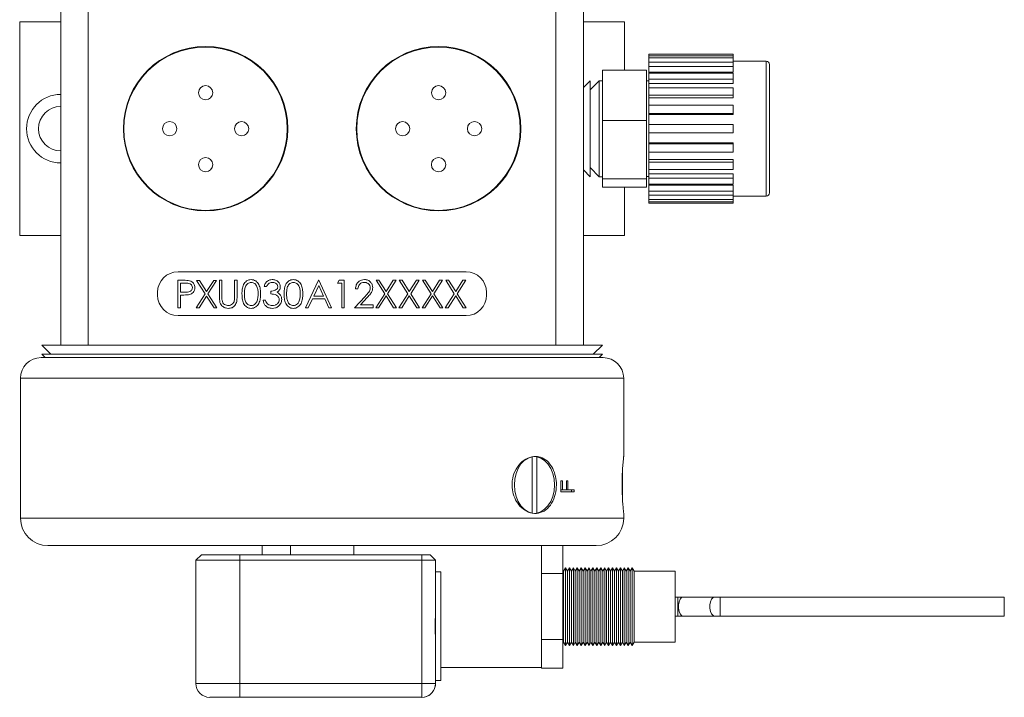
# Model space of a CAD drawing. Header units: inches. Extents: x 0.88 to 7.66, y 1.31 to 10.15.
# Tile 2 of 10: x 0.88 to 3.12, y 4.19 to 5.74. Entities that reach past the tile are written whole.
import ezdxf

# ---------------------------------------------------------------- set-up
doc = ezdxf.new("R2010")
doc.units = ezdxf.units.IN
doc.header["$MEASUREMENT"] = 0

msp = doc.modelspace()

# ---------------------------------------------------------------- linework, layer by layer
at = {"color": 7, "linetype": 'Continuous', "lineweight": 15}
for p, q in [((0.9737, 4.9981), (0.9737, 5.9851)), ((1.0362, 5.9851), (1.0362, 4.9981)), ((2.1022, 4.9981), (2.1022, 5.9851)), ((2.1647, 5.9851), (2.1647, 4.9981)), ((0.88, 5.2478), (0.88, 5.7353)), ((0.88, 5.7353), (0.9737, 5.7353)), ((2.1647, 5.7353), (2.2585, 5.7353)), ((2.2585, 5.7353), (2.2585, 5.625)), ((2.5062, 5.6616), (2.3137, 5.6616)), ((2.3137, 5.6613), (2.3137, 5.6616)), ((2.3137, 5.6613), (2.5062, 5.6613)), ((2.3137, 5.658), (2.3137, 5.6613)), ((2.5062, 5.658), (2.3137, 5.658)), ((2.3137, 5.653), (2.3137, 5.658)), ((2.5062, 5.6616), (2.5062, 5.6613)), ((2.5062, 5.658), (2.5062, 5.6613)), ((2.5062, 5.658), (2.5062, 5.653)), ((2.3137, 5.653), (2.5062, 5.653)), ((2.3137, 5.6435), (2.3137, 5.653)), ((2.5062, 5.6435), (2.3137, 5.6435)), ((2.3137, 5.6338), (2.3137, 5.6435)), ((2.3137, 5.6338), (2.5062, 5.6338)), ((2.3137, 5.6208), (2.3137, 5.6338)), ((2.5062, 5.6435), (2.5062, 5.653)), ((2.5812, 5.6453), (2.5062, 5.6453)), ((2.5062, 5.6435), (2.5062, 5.6338)), ((2.5062, 5.6208), (2.5062, 5.6338)), ((2.5887, 5.6378), (2.5887, 5.4357)), ((2.3087, 5.625), (2.2087, 5.625)), ((2.2087, 5.5105), (2.2087, 5.625)), ((2.3087, 5.625), (2.3087, 5.5105)), ((2.3137, 5.6208), (2.5062, 5.6208)), ((2.3137, 5.6184), (2.3137, 5.6208)), ((2.5062, 5.6186), (2.3137, 5.6186)), ((2.3137, 5.6048), (2.3137, 5.6186)), ((2.5062, 5.6186), (2.5062, 5.6048)), ((2.1802, 5.6009), (2.1647, 5.5855)), ((2.201, 5.6009), (2.1802, 5.5801)), ((2.1802, 5.4498), (2.1802, 5.6009)), ((2.2087, 5.6009), (2.201, 5.6009)), ((2.201, 5.4498), (2.201, 5.6009)), ((2.3137, 5.6008), (2.3087, 5.6008)), ((2.3137, 5.6048), (2.5062, 5.6048)), ((2.3137, 5.5949), (2.3137, 5.6048)), ((2.3137, 5.5949), (2.5062, 5.5949)), ((2.3137, 5.5847), (2.3137, 5.5949)), ((2.5062, 5.5949), (2.5062, 5.6048)), ((2.5062, 5.585), (2.3137, 5.585)), ((2.3137, 5.5681), (2.3137, 5.585)), ((2.3137, 5.5681), (2.5062, 5.5681)), ((2.3137, 5.5619), (2.3137, 5.5681)), ((2.5062, 5.585), (2.5062, 5.5681)), ((2.5062, 5.5619), (2.5062, 5.5681)), ((2.3137, 5.5619), (2.5062, 5.5619)), ((2.3137, 5.5447), (2.3137, 5.5619)), ((2.5062, 5.545), (2.3137, 5.545)), ((2.3137, 5.5262), (2.3137, 5.545)), ((2.5062, 5.545), (2.5062, 5.5262)), ((2.3137, 5.5262), (2.5062, 5.5262)), ((2.3137, 5.5241), (2.3137, 5.5262)), ((2.3137, 5.5241), (2.5062, 5.5241)), ((2.3137, 5.5014), (2.3137, 5.5241)), ((2.5062, 5.5241), (2.5062, 5.5262)), ((2.3087, 5.5105), (2.2087, 5.5105)), ((2.2087, 5.3771), (2.2087, 5.5105)), ((2.3087, 5.5105), (2.3087, 5.3771)), ((2.5062, 5.5014), (2.3137, 5.5014)), ((2.3137, 5.482), (2.3137, 5.5014)), ((2.5062, 5.5014), (2.5062, 5.482)), ((2.3137, 5.4593), (2.3137, 5.482)), ((2.3137, 5.482), (2.5062, 5.482)), ((2.3137, 5.4593), (2.5062, 5.4593)), ((2.3137, 5.4572), (2.3137, 5.4593)), ((2.5062, 5.4572), (2.3137, 5.4572)), ((2.3137, 5.4384), (2.3137, 5.4572)), ((2.5062, 5.4572), (2.5062, 5.4593)), ((2.5062, 5.4572), (2.5062, 5.4384)), ((2.1802, 5.3822), (2.1802, 5.4498)), ((2.201, 5.3822), (2.201, 5.4498)), ((2.3137, 5.4384), (2.5062, 5.4384)), ((2.3137, 5.4215), (2.3137, 5.4381)), ((2.5887, 5.4357), (2.5887, 5.3453)), ((2.3137, 5.4215), (2.5062, 5.4215)), ((2.3137, 5.4153), (2.3137, 5.4215)), ((2.5062, 5.4153), (2.3137, 5.4153)), ((2.3137, 5.3984), (2.3137, 5.4153)), ((2.5062, 5.4153), (2.5062, 5.4215)), ((2.5062, 5.4153), (2.5062, 5.3984)), ((2.1647, 5.3976), (2.1802, 5.3822)), ((2.1802, 5.403), (2.201, 5.3822)), ((2.3137, 5.3984), (2.5062, 5.3984)), ((2.3137, 5.3885), (2.3137, 5.3981)), ((2.3137, 5.3885), (2.5062, 5.3885)), ((2.3137, 5.3785), (2.3137, 5.3885)), ((2.5062, 5.3785), (2.5062, 5.3885)), ((2.201, 5.3822), (2.2087, 5.3822)), ((2.3087, 5.3771), (2.2087, 5.3771)), ((2.2087, 5.3582), (2.2087, 5.3771)), ((2.3087, 5.3823), (2.3137, 5.3823)), ((2.3087, 5.3771), (2.3087, 5.3582)), ((2.5062, 5.3785), (2.3137, 5.3785)), ((2.3137, 5.3648), (2.3137, 5.3785)), ((2.3137, 5.3648), (2.5062, 5.3648)), ((2.3137, 5.3625), (2.3137, 5.3646)), ((2.5062, 5.3785), (2.5062, 5.3648)), ((2.3087, 5.3582), (2.2087, 5.3582)), ((2.2585, 5.3582), (2.2585, 5.2478)), ((2.3137, 5.3625), (2.5062, 5.3625)), ((2.3137, 5.3495), (2.3137, 5.3625)), ((2.5062, 5.3495), (2.3137, 5.3495)), ((2.3137, 5.3398), (2.3137, 5.3495)), ((2.5062, 5.3495), (2.5062, 5.3625)), ((2.5062, 5.3495), (2.5062, 5.3398)), ((2.3137, 5.3398), (2.5062, 5.3398)), ((2.3137, 5.3302), (2.3137, 5.3398)), ((2.5062, 5.3302), (2.3137, 5.3302)), ((2.3137, 5.3251), (2.3137, 5.3302)), ((2.3137, 5.3251), (2.5062, 5.3251)), ((2.3137, 5.3218), (2.3137, 5.3251)), ((2.5062, 5.3218), (2.3137, 5.3218)), ((2.3137, 5.3216), (2.3137, 5.3218)), ((2.3137, 5.3216), (2.5062, 5.3216)), ((2.5062, 5.3302), (2.5062, 5.3398)), ((2.5062, 5.3378), (2.5812, 5.3378)), ((2.5062, 5.3302), (2.5062, 5.3251)), ((2.5062, 5.3218), (2.5062, 5.3251)), ((2.5062, 5.3218), (2.5062, 5.3216)), ((0.88, 5.2478), (0.9737, 5.2478)), ((2.1647, 5.2478), (2.2585, 5.2478)), ((1.8973, 5.1653), (1.2411, 5.1653)), ((1.2408, 5.1459), (1.253, 5.1459)), ((1.2408, 5.0834), (1.2408, 5.1459)), ((1.2464, 5.1395), (1.2464, 5.1187)), ((1.2578, 5.1395), (1.2464, 5.1395)), ((1.283, 5.1456), (1.2895, 5.1456)), ((1.3026, 5.1149), (1.283, 5.1456)), ((1.2895, 5.1456), (1.3059, 5.12)), ((1.3059, 5.12), (1.3222, 5.1456)), ((1.3287, 5.1456), (1.3091, 5.1149)), ((1.3222, 5.1456), (1.3287, 5.1456)), ((1.3353, 5.1459), (1.3409, 5.1459)), ((1.3353, 5.1082), (1.3353, 5.1459)), ((1.3409, 5.1459), (1.3409, 5.1085)), ((1.3698, 5.1459), (1.3754, 5.1459)), ((1.3698, 5.1085), (1.3698, 5.1459)), ((1.3754, 5.1459), (1.3754, 5.1082)), ((1.5316, 5.0834), (1.5613, 5.1459)), ((1.5613, 5.1459), (1.5621, 5.1459)), ((1.5621, 5.1459), (1.5909, 5.0834)), ((1.6045, 5.1395), (1.6082, 5.1459)), ((1.6142, 5.1395), (1.6045, 5.1395)), ((1.6082, 5.1459), (1.6198, 5.1459)), ((1.6142, 5.0834), (1.6142, 5.1395)), ((1.6198, 5.1459), (1.6198, 5.0834)), ((1.6923, 5.1459), (1.6988, 5.1459)), ((1.7119, 5.1153), (1.6923, 5.1459)), ((1.6988, 5.1459), (1.7151, 5.1204)), ((1.7151, 5.1204), (1.7315, 5.1459)), ((1.738, 5.1459), (1.7184, 5.1153)), ((1.7315, 5.1459), (1.738, 5.1459)), ((1.7452, 5.1459), (1.7516, 5.1459)), ((1.7648, 5.1153), (1.7452, 5.1459)), ((1.7516, 5.1459), (1.768, 5.1204)), ((1.768, 5.1204), (1.7844, 5.1459)), ((1.7908, 5.1459), (1.7712, 5.1153)), ((1.7844, 5.1459), (1.7908, 5.1459)), ((1.798, 5.1459), (1.8045, 5.1459)), ((1.8177, 5.1153), (1.798, 5.1459)), ((1.8045, 5.1459), (1.8209, 5.1204)), ((1.8209, 5.1204), (1.8372, 5.1459)), ((1.8437, 5.1459), (1.8241, 5.1153)), ((1.8372, 5.1459), (1.8437, 5.1459)), ((1.8509, 5.1459), (1.8574, 5.1459)), ((1.8705, 5.1153), (1.8509, 5.1459)), ((1.8574, 5.1459), (1.8738, 5.1204)), ((1.8738, 5.1204), (1.8901, 5.1459)), ((1.8966, 5.1459), (1.877, 5.1153)), ((1.8901, 5.1459), (1.8966, 5.1459)), ((1.1942, 5.1184), (1.1942, 5.1122)), ((1.2464, 5.1187), (1.2573, 5.1186)), ((1.4427, 5.1315), (1.4371, 5.1315)), ((1.4523, 5.1147), (1.4523, 5.1211)), ((1.5616, 5.1338), (1.5503, 5.1099)), ((1.5726, 5.1099), (1.5616, 5.1338)), ((1.651, 5.1267), (1.6454, 5.1267)), ((1.9442, 5.1122), (1.9442, 5.1184)), ((1.2464, 5.1123), (1.2464, 5.0834)), ((1.2508, 5.1123), (1.2464, 5.1123)), ((1.2822, 5.0831), (1.3026, 5.1149)), ((1.3059, 5.1099), (1.2887, 5.0831)), ((1.323, 5.0831), (1.3059, 5.1099)), ((1.3091, 5.1149), (1.3295, 5.0831)), ((1.4347, 5.1003), (1.4403, 5.1003)), ((1.5472, 5.1035), (1.5377, 5.0834)), ((1.5756, 5.1035), (1.5472, 5.1035)), ((1.5503, 5.1099), (1.5726, 5.1099)), ((1.5848, 5.0834), (1.5756, 5.1035)), ((1.643, 5.0834), (1.6672, 5.1093)), ((1.672, 5.1065), (1.6564, 5.0899)), ((1.6915, 5.0834), (1.7119, 5.1153)), ((1.7151, 5.1103), (1.698, 5.0834)), ((1.7323, 5.0834), (1.7151, 5.1103)), ((1.7184, 5.1153), (1.7388, 5.0834)), ((1.7444, 5.0834), (1.7648, 5.1153)), ((1.768, 5.1103), (1.7508, 5.0834)), ((1.7852, 5.0834), (1.768, 5.1103)), ((1.7712, 5.1153), (1.7916, 5.0834)), ((1.7972, 5.0834), (1.8177, 5.1153)), ((1.8209, 5.1103), (1.8037, 5.0834)), ((1.8381, 5.0834), (1.8209, 5.1103)), ((1.8241, 5.1153), (1.8445, 5.0834)), ((1.8501, 5.0834), (1.8705, 5.1153)), ((1.8738, 5.1103), (1.8566, 5.0834)), ((1.8909, 5.0834), (1.8738, 5.1103)), ((1.877, 5.1153), (1.8974, 5.0834)), ((1.2464, 5.0834), (1.2408, 5.0834)), ((1.2887, 5.0831), (1.2822, 5.0831)), ((1.3295, 5.0831), (1.323, 5.0831)), ((1.5377, 5.0834), (1.5316, 5.0834)), ((1.5909, 5.0834), (1.5848, 5.0834)), ((1.6198, 5.0834), (1.6142, 5.0834)), ((1.6855, 5.0834), (1.643, 5.0834)), ((1.6564, 5.0899), (1.6855, 5.0899)), ((1.6855, 5.0899), (1.6855, 5.0834)), ((1.698, 5.0834), (1.6915, 5.0834)), ((1.7388, 5.0834), (1.7323, 5.0834)), ((1.7508, 5.0834), (1.7444, 5.0834)), ((1.7916, 5.0834), (1.7852, 5.0834)), ((1.8037, 5.0834), (1.7972, 5.0834)), ((1.8445, 5.0834), (1.8381, 5.0834)), ((1.8566, 5.0834), (1.8501, 5.0834)), ((1.8974, 5.0834), (1.8909, 5.0834)), ((1.2411, 5.0653), (1.8973, 5.0653)), ((0.9303, 4.9981), (0.9512, 4.9772)), ((0.9303, 4.9981), (0.9737, 4.9981)), ((1.0362, 4.9981), (0.9737, 4.9981)), ((1.0362, 4.9981), (1.3378, 4.9981)), ((1.3378, 4.9981), (1.8006, 4.9981)), ((1.8006, 4.9981), (2.1022, 4.9981)), ((2.1647, 4.9981), (2.1022, 4.9981)), ((2.1647, 4.9981), (2.2081, 4.9981)), ((2.1873, 4.9772), (2.2081, 4.9981)), ((0.9287, 4.9696), (2.2097, 4.9696)), ((0.9303, 4.9772), (0.938, 4.9696)), ((0.9303, 4.9772), (2.2081, 4.9772)), ((2.2004, 4.9696), (2.2081, 4.9772)), ((0.8817, 4.9226), (0.8817, 4.6033)), ((2.2567, 4.7434), (2.2567, 4.9226)), ((2.048, 4.7435), (2.048, 4.7437)), ((2.048, 4.7435), (2.048, 4.6152)), ((2.0586, 4.6152), (2.0586, 4.7435)), ((2.2538, 4.7098), (2.2538, 4.6483)), ((2.1137, 4.6889), (2.117, 4.6889)), ((2.1137, 4.6636), (2.1137, 4.6889)), ((2.1137, 4.6682), (2.117, 4.6682)), ((2.117, 4.6889), (2.117, 4.6682)), ((2.117, 4.6682), (2.1265, 4.6682)), ((2.1265, 4.6889), (2.1296, 4.6889)), ((2.1265, 4.6682), (2.1265, 4.6889)), ((2.1265, 4.6682), (2.1296, 4.6682)), ((2.1296, 4.6889), (2.1296, 4.6682)), ((2.1296, 4.6682), (2.1439, 4.6682)), ((2.1377, 4.6682), (2.1377, 4.6636)), ((2.1439, 4.6682), (2.1439, 4.6636)), ((2.1137, 4.6636), (2.1439, 4.6636)), ((2.048, 4.6149), (2.048, 4.6152)), ((2.2567, 4.6033), (2.2567, 4.6152)), ((0.9442, 4.5408), (2.1942, 4.5408)), ((1.433, 4.5408), (1.433, 4.5199)), ((1.4971, 4.5408), (1.4971, 4.5199)), ((1.6413, 4.5199), (1.6413, 4.5408)), ((2.0692, 4.2627), (2.0692, 4.5408)), ((2.1182, 4.5408), (2.1182, 4.4769)), ((1.2817, 4.5074), (1.2942, 4.5199)), ((1.2942, 4.5199), (1.3817, 4.5199)), ((1.3817, 4.5199), (1.3817, 4.5074)), ((1.3817, 4.5199), (1.7965, 4.5199)), ((1.7965, 4.5199), (1.8152, 4.5199)), ((1.7965, 4.5199), (1.7965, 4.5074)), ((1.8152, 4.5199), (1.8277, 4.5074)), ((1.8152, 4.5199), (1.8277, 4.5074)), ((1.8152, 4.5199), (1.8152, 4.5199)), ((1.3817, 4.5074), (1.2817, 4.5074)), ((1.2817, 4.3613), (1.2817, 4.5074)), ((1.7965, 4.5074), (1.3817, 4.5074)), ((1.3817, 4.5074), (1.3817, 4.2261)), ((1.8277, 4.5074), (1.7965, 4.5074)), ((1.7965, 4.2261), (1.7965, 4.5074)), ((1.8277, 4.5074), (1.8277, 4.3984)), ((1.8277, 4.5074), (1.8277, 4.5074)), ((1.8277, 4.4813), (1.8277, 4.5074)), ((2.124, 4.4902), (2.1195, 4.4825)), ((2.1285, 4.4825), (2.124, 4.4902)), ((2.124, 4.4902), (2.124, 4.3133)), ((2.1329, 4.4902), (2.1285, 4.4825)), ((2.1374, 4.4825), (2.1329, 4.4902)), ((2.1329, 4.4902), (2.1329, 4.3133)), ((2.1419, 4.4902), (2.1374, 4.4825)), ((2.1463, 4.4825), (2.1419, 4.4902)), ((2.1419, 4.4902), (2.1419, 4.3133)), ((2.1508, 4.4902), (2.1463, 4.4825)), ((2.1553, 4.4825), (2.1508, 4.4902)), ((2.1508, 4.4902), (2.1508, 4.3133)), ((2.1597, 4.4902), (2.1553, 4.4825)), ((2.1642, 4.4825), (2.1597, 4.4902)), ((2.1597, 4.4902), (2.1597, 4.3133)), ((2.1687, 4.4902), (2.1642, 4.4825)), ((2.1732, 4.4825), (2.1687, 4.4902)), ((2.1687, 4.4902), (2.1687, 4.3133)), ((2.1776, 4.4902), (2.1732, 4.4825)), ((2.1821, 4.4825), (2.1776, 4.4902)), ((2.1776, 4.4902), (2.1776, 4.3133)), ((2.1866, 4.4902), (2.1821, 4.4825)), ((2.191, 4.4825), (2.1866, 4.4902)), ((2.1866, 4.4902), (2.1866, 4.3133)), ((2.1955, 4.4902), (2.191, 4.4825)), ((2.2, 4.4825), (2.1955, 4.4902)), ((2.1955, 4.4902), (2.1955, 4.3133)), ((2.2044, 4.4902), (2.2, 4.4825)), ((2.2089, 4.4825), (2.2044, 4.4902)), ((2.2044, 4.4902), (2.2044, 4.3133)), ((2.2134, 4.4902), (2.2089, 4.4825)), ((2.2178, 4.4825), (2.2134, 4.4902)), ((2.2134, 4.4902), (2.2134, 4.3133)), ((2.2223, 4.4902), (2.2178, 4.4825)), ((2.2268, 4.4825), (2.2223, 4.4902)), ((2.2223, 4.4902), (2.2223, 4.3133)), ((2.2312, 4.4902), (2.2268, 4.4825)), ((2.2357, 4.4825), (2.2312, 4.4902)), ((2.2312, 4.4902), (2.2312, 4.3133)), ((2.2402, 4.4902), (2.2357, 4.4825)), ((2.2447, 4.4825), (2.2402, 4.4902)), ((2.2402, 4.4902), (2.2402, 4.3133)), ((2.2491, 4.4902), (2.2447, 4.4825)), ((2.2536, 4.4825), (2.2491, 4.4902)), ((2.2491, 4.4902), (2.2491, 4.3133)), ((2.2581, 4.4902), (2.2536, 4.4825)), ((2.2625, 4.4825), (2.2581, 4.4902)), ((2.2581, 4.4902), (2.2581, 4.3133)), ((2.267, 4.4902), (2.2625, 4.4825)), ((2.2715, 4.4825), (2.267, 4.4902)), ((2.267, 4.4902), (2.267, 4.3133)), ((2.2759, 4.4902), (2.2715, 4.4825)), ((2.2804, 4.4825), (2.2759, 4.4902)), ((2.2759, 4.4902), (2.2759, 4.3133)), ((1.8397, 4.4813), (1.8277, 4.4813)), ((2.1182, 4.4769), (2.0692, 4.4769)), ((2.1195, 4.4825), (2.1182, 4.4848)), ((2.1182, 4.4769), (2.1182, 4.3266)), ((2.1195, 4.4825), (2.1195, 4.321)), ((2.1285, 4.4825), (2.1285, 4.321)), ((2.1374, 4.4825), (2.1374, 4.321)), ((2.1463, 4.4825), (2.1463, 4.321)), ((2.1553, 4.4825), (2.1553, 4.321)), ((2.1642, 4.4825), (2.1642, 4.321)), ((2.1732, 4.4825), (2.1732, 4.321)), ((2.1821, 4.4825), (2.1821, 4.321)), ((2.191, 4.4825), (2.191, 4.321)), ((2.2, 4.4825), (2.2, 4.321)), ((2.2089, 4.4825), (2.2089, 4.321)), ((2.2178, 4.4825), (2.2178, 4.321)), ((2.2268, 4.4825), (2.2268, 4.321)), ((2.2357, 4.4825), (2.2357, 4.321)), ((2.2447, 4.4825), (2.2447, 4.321)), ((2.2536, 4.4825), (2.2536, 4.321)), ((2.2625, 4.4825), (2.2625, 4.321)), ((2.2715, 4.4825), (2.2715, 4.321)), ((2.3742, 4.4825), (2.2804, 4.4825)), ((2.2804, 4.4825), (2.2804, 4.321)), ((2.3742, 4.4825), (2.3742, 4.321)), ((2.38, 4.4236), (2.3742, 4.4236)), ((2.3925, 4.4236), (2.38, 4.4236)), ((2.4641, 4.4236), (2.3925, 4.4236)), ((2.4766, 4.4236), (2.4641, 4.4236)), ((3.1242, 4.4236), (2.4766, 4.4236)), ((3.1242, 4.4236), (3.1242, 4.3799)), ((2.3742, 4.3799), (2.38, 4.3799)), ((2.38, 4.3799), (2.3925, 4.3799)), ((2.3925, 4.3799), (2.4641, 4.3799)), ((2.4641, 4.3799), (2.4766, 4.3799)), ((2.4766, 4.3799), (3.1242, 4.3799)), ((1.2817, 4.3534), (1.2817, 4.3613)), ((1.2817, 4.2261), (1.2817, 4.3534)), ((1.8277, 4.3164), (1.8277, 4.2261)), ((2.1182, 4.3266), (2.0692, 4.3266)), ((2.1182, 4.3266), (2.1182, 4.2617)), ((2.1182, 4.3187), (2.1195, 4.321)), ((2.1195, 4.321), (2.124, 4.3133)), ((2.124, 4.3133), (2.1285, 4.321)), ((2.1285, 4.321), (2.1329, 4.3133)), ((2.1329, 4.3133), (2.1374, 4.321)), ((2.1374, 4.321), (2.1419, 4.3133)), ((2.1419, 4.3133), (2.1463, 4.321)), ((2.1463, 4.321), (2.1508, 4.3133)), ((2.1508, 4.3133), (2.1553, 4.321)), ((2.1553, 4.321), (2.1597, 4.3133)), ((2.1597, 4.3133), (2.1642, 4.321)), ((2.1642, 4.321), (2.1687, 4.3133)), ((2.1687, 4.3133), (2.1732, 4.321)), ((2.1732, 4.321), (2.1776, 4.3133)), ((2.1776, 4.3133), (2.1821, 4.321)), ((2.1821, 4.321), (2.1866, 4.3133)), ((2.1866, 4.3133), (2.191, 4.321)), ((2.191, 4.321), (2.1955, 4.3133)), ((2.1955, 4.3133), (2.2, 4.321)), ((2.2, 4.321), (2.2044, 4.3133)), ((2.2044, 4.3133), (2.2089, 4.321)), ((2.2089, 4.321), (2.2134, 4.3133)), ((2.2134, 4.3133), (2.2178, 4.321)), ((2.2178, 4.321), (2.2223, 4.3133)), ((2.2223, 4.3133), (2.2268, 4.321)), ((2.2268, 4.321), (2.2312, 4.3133)), ((2.2312, 4.3133), (2.2357, 4.321)), ((2.2357, 4.321), (2.2402, 4.3133)), ((2.2402, 4.3133), (2.2447, 4.321)), ((2.2447, 4.321), (2.2491, 4.3133)), ((2.2491, 4.3133), (2.2536, 4.321)), ((2.2536, 4.321), (2.2581, 4.3133)), ((2.2581, 4.3133), (2.2625, 4.321)), ((2.2625, 4.321), (2.267, 4.3133)), ((2.267, 4.3133), (2.2715, 4.321)), ((2.2715, 4.321), (2.2759, 4.3133)), ((2.2759, 4.3133), (2.2804, 4.321)), ((2.2804, 4.321), (2.3742, 4.321)), ((2.0692, 4.2627), (1.8397, 4.2627)), ((2.0692, 4.2627), (2.0692, 4.2617)), ((2.0692, 4.2617), (2.1182, 4.2617)), ((1.2817, 4.2261), (1.3817, 4.2261)), ((1.3817, 4.2261), (1.7965, 4.2261)), ((1.8277, 4.2261), (1.7965, 4.2261)), ((1.8272, 4.2205), (1.8275, 4.22)), ((1.8275, 4.2227), (1.8277, 4.2261)), ((1.8277, 4.2334), (1.8397, 4.2334)), ((1.8277, 4.2261), (1.8277, 4.2334)), ((1.8277, 4.2261), (1.8277, 4.2261)), ((1.8277, 4.2261), (1.8277, 4.2261)), ((1.3817, 4.1949), (1.313, 4.1949)), ((1.7965, 4.1949), (1.3817, 4.1949)), ((1.7965, 4.1949), (1.7965, 4.1949))]:
    msp.add_line(p, q, dxfattribs=at)
at = {"color": 8, "linetype": 'Continuous', "lineweight": 15}
for p, q in [((2.5812, 5.4328), (2.5812, 5.6453)), ((2.5812, 5.3378), (2.5812, 5.4328)), ((2.2567, 4.9226), (0.8817, 4.9226)), ((0.8817, 4.6033), (2.2567, 4.6033)), ((2.38, 4.4236), (2.38, 4.3799)), ((2.4766, 4.4236), (2.4766, 4.3799))]:
    msp.add_line(p, q, dxfattribs=at)
at = {"color": 7, "linetype": 'Continuous', "lineweight": 15, "flags": 128}
for points in [[(2.048, 4.7435), (2.0388, 4.7405), (2.0302, 4.735), (2.0225, 4.727), (2.0162, 4.717), (2.0115, 4.7054), (2.0086, 4.6926), (2.0076, 4.6793), (2.0086, 4.666), (2.0115, 4.6532), (2.0162, 4.6416), (2.0225, 4.6316), (2.0302, 4.6236), (2.0388, 4.6181), (2.048, 4.6152)], [(2.0586, 4.6152), (2.0679, 4.6181), (2.0765, 4.6236), (2.0841, 4.6316), (2.0904, 4.6416), (2.0951, 4.6532), (2.098, 4.666), (2.099, 4.6793), (2.098, 4.6926), (2.0951, 4.7054), (2.0904, 4.717), (2.0841, 4.727), (2.0765, 4.735), (2.0679, 4.7405), (2.0586, 4.7435)], [(1.8277, 4.3984), (1.8277, 4.4164), (1.8277, 4.4332), (1.8277, 4.4486), (1.8277, 4.4621), (1.8277, 4.4736), (1.8277, 4.4828), (1.8277, 4.4894), (1.8277, 4.4935), (1.8277, 4.4949), (1.8277, 4.4935), (1.8277, 4.4894), (1.8277, 4.4828), (1.8277, 4.4813)], [(1.8397, 4.4263), (1.8397, 4.4105), (1.8397, 4.3937), (1.8397, 4.376), (1.8397, 4.358), (1.8397, 4.3399), (1.8397, 4.3222), (1.8397, 4.3053), (1.8397, 4.2895), (1.8397, 4.2751), (1.8397, 4.2625), (1.8397, 4.2519), (1.8397, 4.2435), (1.8397, 4.2376), (1.8397, 4.2342), (1.8397, 4.2335), (1.8397, 4.2354), (1.8397, 4.2398), (1.8397, 4.2468), (1.8397, 4.2562), (1.8397, 4.2677), (1.8397, 4.2811), (1.8397, 4.2962), (1.8397, 4.3125), (1.8397, 4.3298), (1.8397, 4.3477), (1.8397, 4.3658), (1.8397, 4.3837), (1.8397, 4.4011), (1.8397, 4.4175), (1.8397, 4.4327), (1.8397, 4.4462), (1.8397, 4.4578), (1.8397, 4.4673), (1.8397, 4.4745), (1.8397, 4.4792), (1.8397, 4.4812), (1.8397, 4.4807), (1.8397, 4.4775), (1.8397, 4.4717), (1.8397, 4.4635), (1.8397, 4.453), (1.8397, 4.4405), (1.8397, 4.4263)], [(1.8397, 4.4098), (1.8397, 4.4054), (1.8397, 4.403), (1.8397, 4.403), (1.8397, 4.4054), (1.8397, 4.4098), (1.8397, 4.4156), (1.8397, 4.4218), (1.8397, 4.4276), (1.8397, 4.432), (1.8397, 4.4344), (1.8397, 4.4344), (1.8397, 4.432), (1.8397, 4.4276), (1.8397, 4.4218), (1.8397, 4.4155), (1.8397, 4.4098)], [(1.8397, 4.4004), (1.8397, 4.396), (1.8397, 4.3936), (1.8397, 4.3936), (1.8397, 4.396), (1.8397, 4.4004), (1.8397, 4.4062), (1.8397, 4.4125), (1.8397, 4.4182), (1.8397, 4.4226), (1.8397, 4.425), (1.8397, 4.425), (1.8397, 4.4226), (1.8397, 4.4182), (1.8397, 4.4124), (1.8397, 4.4062), (1.8397, 4.4004)], [(1.8397, 4.3832), (1.8397, 4.3788), (1.8397, 4.3764), (1.8397, 4.3764), (1.8397, 4.3788), (1.8397, 4.3832), (1.8397, 4.389), (1.8397, 4.3952), (1.8397, 4.401), (1.8397, 4.4054), (1.8397, 4.4078), (1.8397, 4.4078), (1.8397, 4.4054), (1.8397, 4.401), (1.8397, 4.3952), (1.8397, 4.389), (1.8397, 4.3832)], [(1.8275, 4.3288), (1.8275, 4.3436), (1.8275, 4.3627), (1.8275, 4.3818), (1.8275, 4.3861)], [(1.8397, 4.3607), (1.8397, 4.3562), (1.8397, 4.3539), (1.8397, 4.3539), (1.8397, 4.3562), (1.8397, 4.3607), (1.8397, 4.3664), (1.8397, 4.3727), (1.8397, 4.3784), (1.8397, 4.3829), (1.8397, 4.3852), (1.8397, 4.3852), (1.8397, 4.3828), (1.8397, 4.3784), (1.8397, 4.3727), (1.8397, 4.3664), (1.8397, 4.3607)], [(1.8397, 4.3363), (1.8397, 4.3319), (1.8397, 4.3295), (1.8397, 4.3295), (1.8397, 4.3319), (1.8397, 4.3363), (1.8397, 4.3421), (1.8397, 4.3483), (1.8397, 4.3541), (1.8397, 4.3585), (1.8397, 4.3609), (1.8397, 4.3609), (1.8397, 4.3585), (1.8397, 4.3541), (1.8397, 4.3483), (1.8397, 4.3421), (1.8397, 4.3363)], [(1.8397, 4.3137), (1.8397, 4.3093), (1.8397, 4.3069), (1.8397, 4.3069), (1.8397, 4.3093), (1.8397, 4.3137), (1.8397, 4.3195), (1.8397, 4.3258), (1.8397, 4.3315), (1.8397, 4.3359), (1.8397, 4.3383), (1.8397, 4.3383), (1.8397, 4.3359), (1.8397, 4.3315), (1.8397, 4.3257), (1.8397, 4.3195), (1.8397, 4.3137)], [(1.8277, 4.2261), (1.8277, 4.232), (1.8277, 4.2397), (1.8277, 4.2491), (1.8277, 4.2601), (1.8277, 4.2726), (1.8277, 4.2862), (1.8277, 4.3009), (1.8277, 4.3164)], [(1.8397, 4.2965), (1.8397, 4.2921), (1.8397, 4.2897), (1.8397, 4.2897), (1.8397, 4.2921), (1.8397, 4.2965), (1.8397, 4.3023), (1.8397, 4.3085), (1.8397, 4.3143), (1.8397, 4.3187), (1.8397, 4.3211), (1.8397, 4.3211), (1.8397, 4.3187), (1.8397, 4.3143), (1.8397, 4.3085), (1.8397, 4.3023), (1.8397, 4.2965)], [(1.8397, 4.2872), (1.8397, 4.2828), (1.8397, 4.2804), (1.8397, 4.2804), (1.8397, 4.2828), (1.8397, 4.2872), (1.8397, 4.293), (1.8397, 4.2992), (1.8397, 4.305), (1.8397, 4.3094), (1.8397, 4.3118), (1.8397, 4.3118), (1.8397, 4.3094), (1.8397, 4.305), (1.8397, 4.2992), (1.8397, 4.2929), (1.8397, 4.2872)], [(1.3817, 4.2261), (1.3817, 4.22), (1.3817, 4.2142), (1.3817, 4.2088), (1.3817, 4.204), (1.3817, 4.2001), (1.3817, 4.1973), (1.3817, 4.1955), (1.3817, 4.1949)], [(1.7965, 4.2261), (1.7965, 4.22), (1.7965, 4.2142), (1.7965, 4.2088), (1.7965, 4.204), (1.7965, 4.2001), (1.7965, 4.1973), (1.7965, 4.1955), (1.7965, 4.1949)], [(1.8275, 4.22), (1.8275, 4.2203), (1.8275, 4.2228)], [(1.8277, 4.2334), (1.8277, 4.232), (1.8277, 4.2261)]]:
    msp.add_lwpolyline(points, dxfattribs=at)
at = {"color": 8, "linetype": 'Continuous', "lineweight": 15, "flags": 128}
for points in [[(2.3925, 4.4236), (2.3888, 4.4223), (2.3855, 4.4185), (2.383, 4.4127), (2.3817, 4.4055), (2.3817, 4.3979), (2.383, 4.3908), (2.3855, 4.385), (2.3888, 4.3812), (2.3925, 4.3799), (2.3925, 4.3799)], [(2.4641, 4.4236), (2.4603, 4.4223), (2.457, 4.4185), (2.4546, 4.4127), (2.4533, 4.4055), (2.4533, 4.3979), (2.4546, 4.3908), (2.457, 4.385), (2.4603, 4.3812), (2.4641, 4.3799), (2.4641, 4.3799)]]:
    msp.add_lwpolyline(points, dxfattribs=at)
at = {"color": 7, "linetype": 'Continuous', "lineweight": 15}
for centre, radius in [((1.3037, 5.4916), 0.1875), ((1.8347, 5.4916), 0.1875), ((1.3037, 5.4916), 0.1862), ((1.8347, 5.4916), 0.1862), ((1.3037, 5.5736), 0.0162), ((1.8347, 5.5736), 0.0162), ((1.2217, 5.4916), 0.0163), ((1.3857, 5.4916), 0.0162), ((1.7527, 5.4916), 0.0162), ((1.9167, 5.4916), 0.0163), ((1.3037, 5.4096), 0.0162), ((1.8347, 5.4096), 0.0163)]:
    msp.add_circle(centre, radius, dxfattribs=at)
for centre, radius, start, end in [((2.5812, 5.6378), 0.0075, 0, 90), ((0.9737, 5.4916), 0.0781, 90, 270), ((0.9737, 5.4916), 0.0508, 90, 270), ((2.5812, 5.3453), 0.0075, 270, 0), ((1.2411, 5.1184), 0.0469, 90, 180), ((1.8973, 5.1184), 0.0469, 0, 90), ((1.2411, 5.1122), 0.0469, 180, 270), ((1.8973, 5.1122), 0.0469, 270, 0), ((0.9287, 4.9226), 0.047, 90, 180), ((2.2097, 4.9226), 0.047, 0, 90), ((0.9442, 4.6033), 0.0625, 180, 270), ((2.1942, 4.6033), 0.0625, 270, 0), ((1.313, 4.2261), 0.0313, 179.9785, 270), ((1.7965, 4.2261), 0.0313, 270, 0.0215), ((1.7965, 4.2261), 0.0313, 270, 349.6602)]:
    msp.add_arc(centre, radius, start, end, dxfattribs=at)
for points, knots in [([(1.253, 5.1459), (1.2557, 5.146), (1.2605, 5.146), (1.2652, 5.1453), (1.2673, 5.145)], [0, 0, 0, 0, 0.560313, 1, 1, 1, 1]), ([(1.2736, 5.1292), (1.2733, 5.131), (1.2729, 5.1337), (1.2706, 5.1365), (1.2677, 5.1386), (1.2631, 5.1394), (1.2596, 5.1395), (1.2578, 5.1395)], [0, 0, 0, 0, 0.248322, 0.373759, 0.499102, 0.748841, 1, 1, 1, 1]), ([(1.2673, 5.145), (1.2691, 5.1443), (1.2729, 5.143), (1.2769, 5.1387), (1.2789, 5.1339), (1.2791, 5.1308), (1.2792, 5.1292)], [0, 0, 0, 0, 0.279717, 0.559333, 0.779492, 1, 1, 1, 1]), ([(1.3866, 5.1147), (1.3867, 5.1183), (1.3868, 5.1256), (1.3891, 5.1346), (1.393, 5.1409), (1.397, 5.1446), (1.402, 5.1471), (1.4057, 5.1474), (1.4075, 5.1476)], [0, 0, 0, 0, 0.250527, 0.500166, 0.625277, 0.750202, 0.875108, 1, 1, 1, 1]), ([(1.4077, 5.1411), (1.4062, 5.141), (1.4034, 5.1407), (1.3996, 5.1385), (1.3965, 5.1354), (1.3938, 5.1304), (1.3924, 5.1233), (1.3923, 5.1176), (1.3922, 5.1147)], [0, 0, 0, 0, 0.124872, 0.249853, 0.374732, 0.499807, 0.749509, 1, 1, 1, 1]), ([(1.4075, 5.1476), (1.4093, 5.1474), (1.413, 5.1471), (1.4197, 5.1438), (1.4257, 5.1364), (1.4287, 5.1257), (1.429, 5.1184), (1.4291, 5.1147)], [0, 0, 0, 0, 0.125185, 0.250372, 0.498892, 0.749021, 1, 1, 1, 1]), ([(1.4235, 5.1147), (1.4234, 5.1176), (1.4232, 5.1233), (1.4212, 5.1317), (1.417, 5.1378), (1.412, 5.1407), (1.4091, 5.141), (1.4077, 5.1411)], [0, 0, 0, 0, 0.250914, 0.501295, 0.749669, 0.874907, 1, 1, 1, 1]), ([(1.4371, 5.1315), (1.4378, 5.1339), (1.4392, 5.1387), (1.444, 5.144), (1.4498, 5.1471), (1.4537, 5.1474), (1.4557, 5.1476)], [0, 0, 0, 0, 0.280289, 0.55968, 0.779747, 1, 1, 1, 1]), ([(1.4558, 5.1411), (1.4541, 5.141), (1.4509, 5.1408), (1.4457, 5.1376), (1.4438, 5.1338), (1.4427, 5.1315)], [0, 0, 0, 0, 0.280636, 0.560364, 1, 1, 1, 1]), ([(1.4557, 5.1476), (1.4582, 5.1473), (1.4633, 5.1467), (1.4693, 5.1427), (1.4732, 5.1373), (1.4737, 5.1333), (1.4739, 5.1313)], [0, 0, 0, 0, 0.280085, 0.559869, 0.780099, 1, 1, 1, 1]), ([(1.4683, 5.1313), (1.468, 5.133), (1.4674, 5.1363), (1.4626, 5.1403), (1.4583, 5.1408), (1.4558, 5.1411)], [0, 0, 0, 0, 0.27886, 0.560055, 1, 1, 1, 1]), ([(1.4827, 5.1147), (1.4828, 5.1183), (1.483, 5.1256), (1.4852, 5.1346), (1.4891, 5.1409), (1.4932, 5.1446), (1.4982, 5.1471), (1.5018, 5.1474), (1.5036, 5.1476)], [0, 0, 0, 0, 0.250527, 0.500166, 0.625277, 0.750202, 0.875108, 1, 1, 1, 1]), ([(1.5038, 5.1411), (1.5024, 5.141), (1.4995, 5.1407), (1.4957, 5.1385), (1.4927, 5.1354), (1.4899, 5.1304), (1.4885, 5.1233), (1.4884, 5.1176), (1.4884, 5.1147)], [0, 0, 0, 0, 0.124872, 0.249853, 0.374732, 0.499807, 0.749509, 1, 1, 1, 1]), ([(1.5036, 5.1476), (1.5055, 5.1474), (1.5092, 5.1471), (1.5159, 5.1438), (1.5219, 5.1364), (1.5249, 5.1257), (1.5251, 5.1184), (1.5252, 5.1147)], [0, 0, 0, 0, 0.125185, 0.250372, 0.498892, 0.749021, 1, 1, 1, 1]), ([(1.5196, 5.1147), (1.5195, 5.1176), (1.5194, 5.1233), (1.5173, 5.1317), (1.5132, 5.1378), (1.5081, 5.1407), (1.5053, 5.141), (1.5038, 5.1411)], [0, 0, 0, 0, 0.250914, 0.501295, 0.749669, 0.874907, 1, 1, 1, 1]), ([(1.6454, 5.1267), (1.6458, 5.1298), (1.6465, 5.1358), (1.6518, 5.1428), (1.6586, 5.1469), (1.6634, 5.1473), (1.6658, 5.1476)], [0, 0, 0, 0, 0.28003, 0.559514, 0.779668, 1, 1, 1, 1]), ([(1.6655, 5.1411), (1.6634, 5.1409), (1.6591, 5.1405), (1.6543, 5.1366), (1.6517, 5.1317), (1.6512, 5.1284), (1.651, 5.1267)], [0, 0, 0, 0, 0.279692, 0.558781, 0.779139, 1, 1, 1, 1]), ([(1.6791, 5.1285), (1.6788, 5.1304), (1.6783, 5.1343), (1.6745, 5.1384), (1.6701, 5.1408), (1.667, 5.141), (1.6655, 5.1411)], [0, 0, 0, 0, 0.279126, 0.5589783, 0.7793499, 1, 1, 1, 1]), ([(1.6658, 5.1476), (1.6686, 5.1473), (1.6741, 5.1468), (1.6803, 5.1417), (1.6841, 5.1355), (1.6845, 5.1311), (1.6847, 5.129)], [0, 0, 0, 0, 0.279892, 0.559188, 0.779574, 1, 1, 1, 1]), ([(1.2573, 5.1186), (1.2591, 5.1186), (1.2628, 5.1187), (1.2674, 5.1196), (1.2705, 5.1217), (1.2729, 5.1245), (1.2733, 5.1273), (1.2736, 5.1292)], [0, 0, 0, 0, 0.251144, 0.501048, 0.626314, 0.751748, 1, 1, 1, 1]), ([(1.2792, 5.1292), (1.2791, 5.1271), (1.2788, 5.123), (1.2756, 5.118), (1.2714, 5.1148), (1.2683, 5.1138), (1.2667, 5.1133)], [0, 0, 0, 0, 0.280098, 0.559323, 0.779457, 1, 1, 1, 1]), ([(1.4523, 5.1211), (1.4558, 5.1214), (1.4611, 5.1219), (1.4663, 5.1256), (1.4681, 5.1287), (1.4682, 5.1305), (1.4683, 5.1313)], [0, 0, 0, 0, 0.499396, 0.74903, 0.874536, 1, 1, 1, 1]), ([(1.4739, 5.1313), (1.4738, 5.1299), (1.4736, 5.127), (1.4714, 5.1222), (1.4684, 5.1199), (1.4666, 5.1185)], [0, 0, 0, 0, 0.280509, 0.560793, 1, 1, 1, 1]), ([(1.4666, 5.1185), (1.4681, 5.1177), (1.4707, 5.1163), (1.4726, 5.1141), (1.4734, 5.1131)], [0, 0, 0, 0, 0.559839, 1, 1, 1, 1]), ([(1.6672, 5.1093), (1.6702, 5.1124), (1.6744, 5.1167), (1.6786, 5.1234), (1.6789, 5.1268), (1.6791, 5.1285)], [0, 0, 0, 0, 0.560718, 0.780532, 1, 1, 1, 1]), ([(1.6847, 5.129), (1.6844, 5.1265), (1.6839, 5.1215), (1.6789, 5.114), (1.6746, 5.1094), (1.672, 5.1065)], [0, 0, 0, 0, 0.279292, 0.559158, 1, 1, 1, 1]), ([(1.2667, 5.1133), (1.2638, 5.113), (1.2585, 5.1123), (1.2532, 5.1123), (1.2508, 5.1123)], [0, 0, 0, 0, 0.559686, 1, 1, 1, 1]), ([(1.3364, 5.095), (1.336, 5.0975), (1.3353, 5.1018), (1.3353, 5.1063), (1.3353, 5.1082)], [0, 0, 0, 0, 0.559498, 1, 1, 1, 1]), ([(1.356, 5.0818), (1.3536, 5.082), (1.3488, 5.0823), (1.3429, 5.0855), (1.3385, 5.0898), (1.3371, 5.0933), (1.3364, 5.095)], [0, 0, 0, 0, 0.280229, 0.559928, 0.779952, 1, 1, 1, 1]), ([(1.3409, 5.1085), (1.3409, 5.1069), (1.3409, 5.1042), (1.3411, 5.1014), (1.3412, 5.1002)], [0, 0, 0, 0, 0.560127, 1, 1, 1, 1]), ([(1.3412, 5.1002), (1.3416, 5.0983), (1.3424, 5.0945), (1.3477, 5.0895), (1.3526, 5.0887), (1.3556, 5.0883)], [0, 0, 0, 0, 0.28098, 0.560771, 1, 1, 1, 1]), ([(1.3556, 5.0883), (1.3574, 5.0884), (1.3608, 5.0888), (1.365, 5.0915), (1.3678, 5.0949), (1.3687, 5.0975), (1.3691, 5.0988)], [0, 0, 0, 0, 0.2797345, 0.5593546, 0.7795768, 1, 1, 1, 1]), ([(1.3754, 5.1082), (1.3753, 5.1047), (1.3752, 5.0978), (1.3714, 5.0886), (1.3642, 5.0827), (1.3587, 5.0821), (1.356, 5.0818)], [0, 0, 0, 0, 0.281691, 0.560158, 0.780095, 1, 1, 1, 1]), ([(1.3691, 5.0988), (1.3694, 5.1006), (1.3698, 5.1038), (1.3698, 5.1071), (1.3698, 5.1085)], [0, 0, 0, 0, 0.559622, 1, 1, 1, 1]), ([(1.4075, 5.0818), (1.4057, 5.082), (1.402, 5.0823), (1.3954, 5.0856), (1.3895, 5.093), (1.3869, 5.1038), (1.3867, 5.111), (1.3866, 5.1147)], [0, 0, 0, 0, 0.125182, 0.250353, 0.498771, 0.748943, 1, 1, 1, 1]), ([(1.3922, 5.1147), (1.3923, 5.1118), (1.3924, 5.1061), (1.394, 5.0976), (1.3983, 5.0916), (1.4034, 5.0887), (1.4062, 5.0884), (1.4077, 5.0883)], [0, 0, 0, 0, 0.251088, 0.501373, 0.749626, 0.874876, 1, 1, 1, 1]), ([(1.4291, 5.1147), (1.429, 5.111), (1.4288, 5.1037), (1.4257, 5.0929), (1.4197, 5.0856), (1.413, 5.0823), (1.4093, 5.082), (1.4075, 5.0818)], [0, 0, 0, 0, 0.25099, 0.501113, 0.74962, 0.874815, 1, 1, 1, 1]), ([(1.4077, 5.0883), (1.4094, 5.0885), (1.4128, 5.0889), (1.4181, 5.0925), (1.4199, 5.0965), (1.4211, 5.099)], [0, 0, 0, 0, 0.2802122, 0.5608059, 1, 1, 1, 1]), ([(1.4211, 5.099), (1.4219, 5.1019), (1.4233, 5.107), (1.4234, 5.1123), (1.4235, 5.1147)], [0, 0, 0, 0, 0.559597, 1, 1, 1, 1]), ([(1.4555, 5.0818), (1.4526, 5.0821), (1.4469, 5.0826), (1.4402, 5.0874), (1.4362, 5.0937), (1.4352, 5.0981), (1.4347, 5.1003)], [0, 0, 0, 0, 0.2798764, 0.5590109, 0.7792697, 1, 1, 1, 1]), ([(1.4403, 5.1003), (1.4408, 5.0985), (1.4419, 5.0952), (1.4442, 5.0927), (1.4452, 5.0916)], [0, 0, 0, 0, 0.560694, 1, 1, 1, 1]), ([(1.4715, 5.1015), (1.4714, 5.1026), (1.4713, 5.1047), (1.4693, 5.1087), (1.4652, 5.1126), (1.4588, 5.1143), (1.4545, 5.1146), (1.4523, 5.1147)], [0, 0, 0, 0, 0.125236, 0.250515, 0.499248, 0.749046, 1, 1, 1, 1]), ([(1.4771, 5.102), (1.4767, 5.0989), (1.4758, 5.0928), (1.4699, 5.0861), (1.4628, 5.0824), (1.4579, 5.082), (1.4555, 5.0818)], [0, 0, 0, 0, 0.279308, 0.558806, 0.779295, 1, 1, 1, 1]), ([(1.4556, 5.0883), (1.4578, 5.0884), (1.4621, 5.0887), (1.4673, 5.0919), (1.4709, 5.0964), (1.4713, 5.0998), (1.4715, 5.1015)], [0, 0, 0, 0, 0.2805992, 0.5601503, 0.7803024, 1, 1, 1, 1]), ([(1.4734, 5.1131), (1.4746, 5.1112), (1.4767, 5.1078), (1.477, 5.1038), (1.4771, 5.102)], [0, 0, 0, 0, 0.559419, 1, 1, 1, 1]), ([(1.5036, 5.0818), (1.5018, 5.082), (1.4982, 5.0823), (1.4915, 5.0856), (1.4857, 5.093), (1.483, 5.1038), (1.4828, 5.111), (1.4827, 5.1147)], [0, 0, 0, 0, 0.125182, 0.250353, 0.498771, 0.748942, 1, 1, 1, 1]), ([(1.4884, 5.1147), (1.4884, 5.1118), (1.4885, 5.1061), (1.4902, 5.0976), (1.4945, 5.0916), (1.4995, 5.0887), (1.5024, 5.0884), (1.5038, 5.0883)], [0, 0, 0, 0, 0.251088, 0.501373, 0.749626, 0.874876, 1, 1, 1, 1]), ([(1.5252, 5.1147), (1.5251, 5.111), (1.5249, 5.1037), (1.5219, 5.0929), (1.5158, 5.0856), (1.5092, 5.0823), (1.5055, 5.082), (1.5036, 5.0818)], [0, 0, 0, 0, 0.25099, 0.501113, 0.74962, 0.874815, 1, 1, 1, 1]), ([(1.5038, 5.0883), (1.5055, 5.0885), (1.509, 5.0889), (1.5142, 5.0925), (1.5161, 5.0965), (1.5172, 5.099)], [0, 0, 0, 0, 0.280213, 0.560806, 1, 1, 1, 1]), ([(1.5172, 5.099), (1.518, 5.1019), (1.5195, 5.107), (1.5196, 5.1123), (1.5196, 5.1147)], [0, 0, 0, 0, 0.5595972, 1, 1, 1, 1]), ([(1.4452, 5.0916), (1.447, 5.0905), (1.4502, 5.0885), (1.454, 5.0883), (1.4556, 5.0883)], [0, 0, 0, 0, 0.558702, 1, 1, 1, 1]), ([(2.0519, 4.7442), (2.0458, 4.7428), (2.0335, 4.7401), (2.0171, 4.7257), (2.0059, 4.7061), (2.0013, 4.6841), (2.003, 4.6632), (2.0098, 4.6447), (2.0209, 4.6291), (2.0359, 4.6178), (2.0535, 4.613), (2.0713, 4.6162), (2.0869, 4.6278), (2.098, 4.6461), (2.1034, 4.6677), (2.1035, 4.6892), (2.0992, 4.7085), (2.0909, 4.7251), (2.0787, 4.7378), (2.0651, 4.7442), (2.0557, 4.7442), (2.0519, 4.7442)], [0, 0, 0, 0, 0.06036, 0.120493, 0.1775, 0.229105, 0.276117, 0.322146, 0.370743, 0.423857, 0.481388, 0.541571, 0.602098, 0.66038, 0.713749, 0.761867, 0.80777, 0.855279, 0.906913, 0.963214, 1, 1, 1, 1]), ([(2.2566, 4.7434), (2.2566, 4.7436), (2.2567, 4.7445), (2.256, 4.7385), (2.2553, 4.7298), (2.2549, 4.7262)], [0, 0, 0, 0, 0.176183, 0.659729, 1, 1, 1, 1]), ([(2.2549, 4.7262), (2.2545, 4.7207), (2.2537, 4.7098), (2.2529, 4.6884), (2.253, 4.6673), (2.2538, 4.6482), (2.2549, 4.6319), (2.2561, 4.62), (2.2568, 4.6139), (2.2566, 4.6149), (2.2566, 4.6152)], [0, 0, 0, 0, 0.140845, 0.280785, 0.40798, 0.530445, 0.658141, 0.797269, 0.948667, 1, 1, 1, 1]), ([(1.8277, 4.3984), (1.8276, 4.3915), (1.8274, 4.3775), (1.8271, 4.3565), (1.8274, 4.3359), (1.8276, 4.3229), (1.8277, 4.3164)], [0, 0, 0, 0, 0.256019, 0.51882, 0.757249, 1, 1, 1, 1]), ([(1.8277, 4.2261), (1.8276, 4.2244), (1.8274, 4.2212), (1.8273, 4.2209), (1.8273, 4.2208)], [0, 0, 0, 0, 0.512361, 1, 1, 1, 1])]:
    msp.add_open_spline(points, degree=3, knots=knots, dxfattribs=at)

doc.saveas('drawing.dxf')
